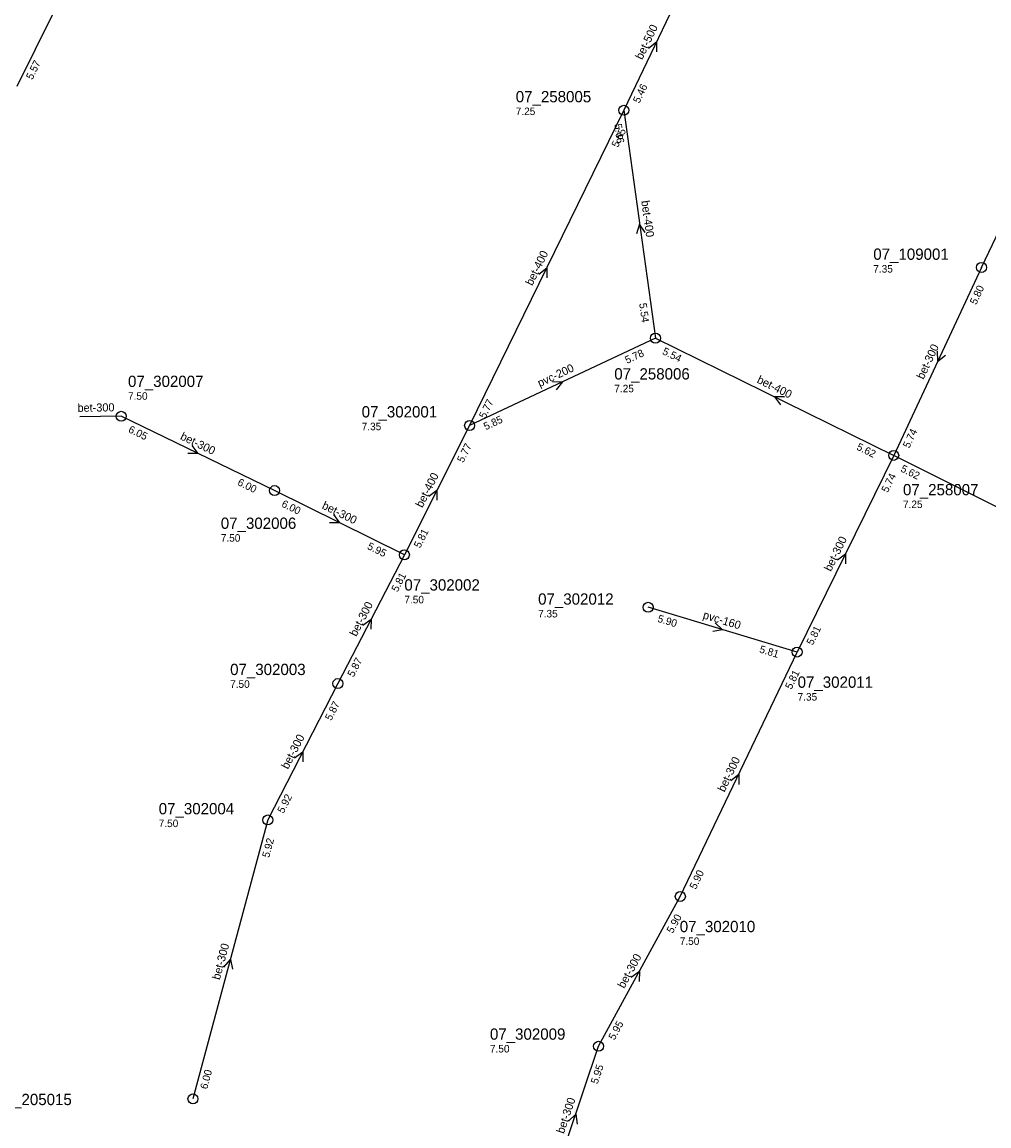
# Model space of a CAD drawing. Header units: metres. Extents: x 163992 to 165429, y 447924 to 449146.
# Tile 21 of 34: x 164650 to 164804, y 448266 to 448442. Entities that reach past the tile are written whole.
import ezdxf

# ---------------------------------------------------------------- set-up
doc = ezdxf.new("R2010")
doc.units = ezdxf.units.M

msp = doc.modelspace()

# ---------------------------------------------------------------- linework, layer by layer
at = {"layer": 'CON_BxH160x160mm', "linetype": 'Continuous'}
msp.add_lwpolyline([(164773.429, 448341.266), (164749.66, 448348.41)], dxfattribs=at)
at = {"layer": 'CON_BxH200x200mm', "linetype": 'Continuous'}
msp.add_lwpolyline([(164750.811, 448391.347), (164721.164, 448377.417)], dxfattribs=at)
at = {"layer": 'CON_BxH300x300mm', "linetype": 'Continuous'}
for points in [[(164663.566, 448461.192), (164648.864, 448431.499)], [(164802.86, 448402.643), (164816.859, 448431.865)], [(164802.86, 448402.643), (164788.848, 448372.647)], [(164665.552, 448378.881), (164658.929, 448378.796)], [(164690.029, 448367.031), (164665.552, 448378.881)], [(164788.848, 448372.647), (164773.429, 448341.266)], [(164825.547, 448354.357), (164788.848, 448372.647)], [(164710.744, 448356.778), (164690.029, 448367.031)], [(164710.744, 448356.778), (164700.125, 448336.243)], [(164754.788, 448302.28), (164773.429, 448341.266)], [(164700.125, 448336.243), (164688.936, 448314.484)], [(164688.936, 448314.484), (164677, 448269.97)], [(164741.742, 448278.372), (164754.788, 448302.28)], [(164734.438, 448256.705), (164741.742, 448278.372)]]:
    msp.add_lwpolyline(points, dxfattribs=at)
at = {"layer": 'CON_BxH400x400mm', "linetype": 'Continuous'}
for points in [[(164745.757, 448427.701), (164721.164, 448377.417)], [(164745.757, 448427.701), (164750.811, 448391.347)], [(164750.811, 448391.347), (164788.848, 448372.647)], [(164721.164, 448377.417), (164710.744, 448356.778)]]:
    msp.add_lwpolyline(points, dxfattribs=at)
at = {"layer": 'CON_BxH500x500mm', "linetype": 'Continuous'}
msp.add_lwpolyline([(164756.208, 448449.535), (164745.757, 448427.701)], dxfattribs=at)
at = {"layer": 'NOD_inspectieput'}
for centre in [(164745.76, 448427.7), (164802.86, 448402.64), (164750.81, 448391.35), (164665.55, 448378.88), (164721.16, 448377.42), (164788.85, 448372.65), (164690.03, 448367.03), (164710.74, 448356.78), (164749.66, 448348.41), (164773.43, 448341.27), (164700.13, 448336.24), (164688.94, 448314.48), (164754.79, 448302.28), (164741.74, 448278.37), (164677, 448269.97)]:
    msp.add_circle(centre, 0.8, dxfattribs=at)
at = {"layer": 'PIJL'}
for points in [[(164749.71, 448437.63), (164750.98, 448438.62), (164751.01, 448437.01)], [(164749.2, 448408.2), (164748.28, 448409.52), (164747.77, 448408)], [(164732.18, 448401.58), (164733.46, 448402.56), (164733.47, 448400.95)], [(164795.81, 448389.25), (164795.85, 448387.65), (164797.12, 448388.64)], [(164734.38, 448384.42), (164735.99, 448384.38), (164734.99, 448383.12)], [(164771.44, 448382.01), (164769.83, 448382), (164770.8, 448380.72)], [(164676.81, 448374.23), (164677.79, 448372.96), (164676.18, 448372.94)], [(164714.66, 448366.14), (164715.95, 448367.1), (164715.95, 448365.49)], [(164699.42, 448363.19), (164700.39, 448361.9), (164698.78, 448361.9)], [(164779.86, 448355.98), (164781.14, 448356.96), (164781.15, 448355.35)], [(164704.13, 448345.56), (164705.43, 448346.51), (164705.41, 448344.9)], [(164760.37, 448345.94), (164761.54, 448344.84), (164759.96, 448344.56)], [(164693.23, 448324.41), (164694.53, 448325.36), (164694.51, 448323.75)], [(164762.84, 448320.78), (164764.11, 448321.77), (164764.14, 448320.16)], [(164681.9, 448291.02), (164682.97, 448292.23), (164683.29, 448290.65)], [(164746.94, 448289.41), (164748.27, 448290.33), (164748.21, 448288.72)], [(164736.95, 448266.4), (164738.09, 448267.54), (164738.31, 448265.94)]]:
    msp.add_lwpolyline(points, dxfattribs=at)

# ---------------------------------------------------------------- texts
at = {"layer": 'DMM_BxH160x160mm'}
msp.add_text('pvc-160', height=1.3, rotation=-16.73, dxfattribs=at).set_placement((164758.29, 448346.65))
at = {"layer": 'DMM_BxH200x200mm'}
msp.add_text('pvc-200', height=1.3, rotation=25.17, dxfattribs=at).set_placement((164732.36, 448383.52))
at = {"layer": 'DMM_BxH300x300mm'}
for rotation, p in [(64.96, (164793.61, 448384.67)), (0.74, (164658.58, 448379.59)), (-25.83, (164674.86, 448375.26)), (-26.33, (164697.47, 448364.23)), (63.83, (164778.83, 448354.03)), (62.66, (164703.07, 448343.64)), (62.79, (164692.17, 448322.48)), (64.45, (164761.84, 448318.84)), (74.99, (164681.28, 448288.89)), (61.38, (164745.83, 448287.5)), (71.37, (164736.2, 448264.34))]:
    msp.add_text('bet-300', height=1.3, rotation=rotation, dxfattribs=at).set_placement(p)
at = {"layer": 'DMM_BxH400x400mm'}
for rotation, p in [(-82.09, (164748.55, 448413.23)), (63.94, (164731.16, 448399.62)), (-26.18, (164766.91, 448384.29)), (63.21, (164713.62, 448364.2))]:
    msp.add_text('bet-400', height=1.3, rotation=rotation, dxfattribs=at).set_placement(p)
at = {"layer": 'DMM_BxH500x500mm'}
msp.add_text('bet-500', height=1.3, rotation=64.42, dxfattribs=at).set_placement((164748.7, 448435.68))
at = {"layer": 'INV_BxH160x160mm'}
for s, p in [('5.90', (164751.06, 448346.11)), ('5.81', (164767.32, 448341.22))]:
    msp.add_text(s, height=1.2, rotation=-16.73, dxfattribs=at).set_placement(p)
at = {"layer": 'INV_BxH200x200mm'}
for s, p in [('5.78', (164746.29, 448387.23)), ('5.85', (164723.74, 448376.64))]:
    msp.add_text(s, height=1.2, rotation=25.17, dxfattribs=at).set_placement(p)
at = {"layer": 'INV_BxH300x300mm'}
for s, rotation, p in [('5.57', 63.66, (164651.36, 448432.49)), ('5.80', 64.96, (164802.02, 448396.59)), ('6.05', -25.83, (164666.57, 448376.39)), ('5.74', 64.96, (164791.33, 448373.7)), ('5.74', 63.83, (164787.89, 448366.61)), ('5.62', -26.49, (164789.84, 448370.14)), ('6.00', -25.83, (164683.99, 448367.96)), ('6.00', -26.33, (164691.02, 448364.53)), ('5.95', -26.33, (164704.71, 448357.76)), ('5.81', 62.66, (164709.66, 448350.76)), ('5.81', 63.83, (164775.93, 448342.27)), ('5.87', 62.66, (164702.64, 448337.19)), ('5.81', 64.45, (164772.53, 448335.22)), ('5.87', 62.79, (164699.06, 448330.23)), ('5.92', 62.79, (164691.45, 448315.44)), ('5.92', 74.99, (164689.16, 448308.38)), ('5.90', 64.45, (164757.27, 448303.31)), ('5.90', 61.38, (164753.57, 448296.29)), ('5.95', 61.38, (164744.28, 448279.27)), ('5.95', 71.37, (164741.58, 448272.26)), ('6.00', 74.99, (164679.26, 448271.44))]:
    msp.add_text(s, height=1.2, rotation=rotation, dxfattribs=at).set_placement(p)
at = {"layer": 'INV_BxH400x400mm'}
for s, rotation, p in [('5.65', 63.94, (164744.81, 448421.66)), ('5.46', -82.09, (164744.25, 448425.47)), ('5.54', -82.09, (164748.22, 448396.88)), ('5.54', -26.18, (164751.81, 448388.85)), ('5.77', 63.94, (164723.66, 448378.42)), ('5.77', 63.21, (164720.14, 448371.39)), ('5.62', -26.18, (164782.81, 448373.61)), ('5.81', 63.21, (164713.25, 448357.75))]:
    msp.add_text(s, height=1.2, rotation=rotation, dxfattribs=at).set_placement(p)
at = {"layer": 'INV_BxH500x500mm'}
msp.add_text('5.46', height=1.2, rotation=64.42, dxfattribs=at).set_placement((164748.24, 448428.73))
at = {"layer": 'NLV_inspectieput'}
for s, p in [('7.25', (164728.52, 448426.94)), ('7.35', (164785.59, 448401.81)), ('7.25', (164744.25, 448382.71)), ('7.50', (164666.63, 448381.52)), ('7.35', (164703.93, 448376.66)), ('7.25', (164790.33, 448364.24)), ('7.50', (164681.44, 448358.88)), ('7.50', (164710.74, 448349.04)), ('7.35', (164732.09, 448346.79)), ('7.50', (164682.93, 448335.56)), ('7.35', (164773.51, 448333.53)), ('7.50', (164671.53, 448313.34)), ('7.50', (164754.7, 448294.54)), ('7.50', (164724.4, 448277.38))]:
    msp.add_text(s, height=1.2, dxfattribs=at).set_placement(p)
at = {"layer": 'NNR_inspectieput'}
for s, p in [('07_258005', (164728.52, 448428.98)), ('07_109001', (164785.59, 448403.85)), ('07_258006', (164744.25, 448384.75)), ('07_302007', (164666.63, 448383.56)), ('07_302001', (164703.93, 448378.7)), ('07_258007', (164790.33, 448366.28)), ('07_302006', (164681.44, 448360.92)), ('07_302002', (164710.74, 448351.08)), ('07_302012', (164732.09, 448348.83)), ('07_302003', (164682.93, 448337.6)), ('07_302011', (164773.51, 448335.57)), ('07_302004', (164671.53, 448315.38)), ('07_302010', (164754.7, 448296.58)), ('07_302009', (164724.4, 448279.42)), ('07_205015', (164645.61, 448268.99))]:
    msp.add_text(s, height=1.8, dxfattribs=at).set_placement(p)

doc.saveas('drawing.dxf')
